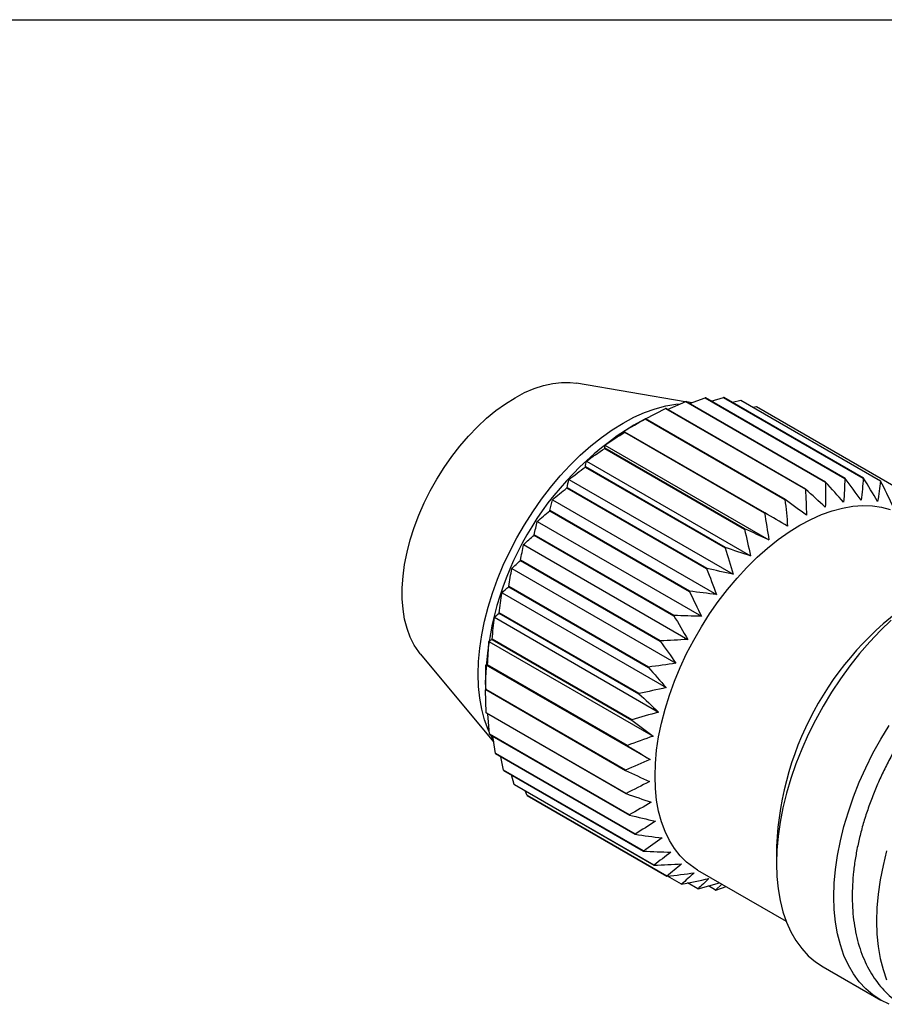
# Model space of a CAD drawing. Header units: millimetres. Extents: x 6 to 273, y 6 to 210.
# Tile 8 of 9: x 210 to 239, y 177 to 210. Entities that reach past the tile are written whole.
import ezdxf

# ---------------------------------------------------------------- set-up
doc = ezdxf.new("R2010")
doc.units = ezdxf.units.MM
doc.linetypes.add('SLD-Solid', pattern=[0])
doc.layers.add('TEXT', color=140, linetype='SLD-Solid', lineweight=25)

msp = doc.modelspace()

# ---------------------------------------------------------------- linework, layer by layer
for p, q in [((232.247, 196.872), (228.632, 197.486)), ((231.661, 196.61), (232.261, 196.878)), ((232.261, 196.878), (236.898, 194.2)), ((236.905, 194.202), (232.267, 196.88)), ((232.46, 196.835), (232.296, 196.863)), ((232.39, 196.809), (232.905, 197.003)), ((232.905, 197.003), (237.543, 194.326)), ((237.55, 194.327), (232.912, 197.004)), ((233.108, 196.891), (233.517, 197.017)), ((233.517, 197.017), (238.155, 194.34)), ((238.161, 194.339), (233.524, 197.016)), ((233.808, 196.852), (234.087, 196.918)), ((234.087, 196.918), (238.725, 194.241)), ((238.73, 194.239), (234.093, 196.917)), ((230.929, 196.302), (231.594, 196.642)), ((231.594, 196.642), (236.232, 193.965)), ((236.239, 193.968), (231.601, 196.645)), ((234.485, 196.69), (234.604, 196.709)), ((234.604, 196.709), (239.242, 194.032)), ((239.247, 194.029), (234.61, 196.706)), ((230.882, 196.284), (230.535, 196.094)), ((230.923, 196.305), (230.883, 196.282)), ((230.916, 196.301), (235.554, 193.623)), ((235.561, 193.627), (230.923, 196.305)), ((230.238, 195.859), (234.876, 193.181)), ((234.883, 193.186), (230.245, 195.864)), ((229.573, 195.433), (235.019, 192.289)), ((229.572, 195.323), (234.209, 192.646)), ((234.216, 192.652), (229.578, 195.329)), ((228.966, 194.898), (234.412, 191.754)), ((228.927, 194.704), (233.565, 192.026)), ((233.571, 192.033), (228.934, 194.711)), ((228.383, 194.29), (233.83, 191.146)), ((228.315, 194.01), (232.953, 191.332)), ((232.959, 191.34), (228.322, 194.017)), ((227.836, 193.618), (233.282, 190.474)), ((227.746, 193.253), (232.384, 190.576)), ((232.39, 190.584), (227.752, 193.261)), ((227.333, 192.894), (232.779, 189.75)), ((227.229, 192.446), (231.867, 189.768)), ((231.872, 189.777), (227.235, 192.454)), ((226.882, 192.129), (232.328, 188.985)), ((226.773, 191.601), (231.411, 188.924)), ((231.415, 188.933), (226.778, 191.61)), ((226.49, 191.336), (231.936, 188.192)), ((226.164, 190.528), (231.611, 187.384)), ((226.385, 190.734), (231.023, 188.056)), ((231.026, 188.065), (226.389, 190.743)), ((226.071, 189.857), (230.709, 187.18)), ((230.712, 187.189), (226.074, 189.866)), ((225.91, 189.718), (231.356, 186.574)), ((225.731, 188.919), (231.178, 185.775)), ((225.837, 188.985), (230.475, 186.308)), ((230.477, 186.317), (225.839, 188.994)), ((223.45, 188.51), (225.889, 185.568)), ((225.631, 188.145), (231.077, 185.001)), ((225.686, 188.134), (230.324, 185.456)), ((230.325, 185.465), (225.687, 188.142)), ((225.608, 187.559), (225.611, 187.399)), ((225.612, 187.399), (225.622, 187.316)), ((225.643, 186.552), (225.615, 187.308)), ((230.26, 184.647), (225.622, 187.324)), ((225.622, 187.316), (230.259, 184.638)), ((230.281, 183.875), (225.643, 186.552)), ((225.644, 186.544), (230.282, 183.867)), ((225.751, 185.84), (225.69, 186.518)), ((230.389, 183.163), (225.751, 185.84)), ((225.753, 185.833), (230.39, 183.156)), ((225.944, 185.199), (225.859, 185.772)), ((230.582, 182.522), (225.944, 185.199)), ((225.946, 185.193), (230.584, 182.516)), ((226.218, 184.641), (226.123, 185.091)), ((230.856, 181.963), (226.218, 184.641)), ((226.222, 184.635), (230.859, 181.958)), ((226.57, 184.173), (226.482, 184.485)), ((231.208, 181.495), (226.57, 184.173)), ((226.574, 184.168), (231.212, 181.491)), ((226.993, 183.803), (226.937, 183.959)), ((231.631, 181.126), (226.993, 183.803)), ((226.998, 183.8), (231.636, 181.123)), ((235.272, 182.118), (235.272, 181.546)), ((232.119, 180.861), (231.661, 181.126)), ((232.65, 181.331), (235.593, 179.632)), ((232.663, 180.706), (232.325, 180.901)), ((232.669, 180.705), (233.385, 180.907)), ((233.254, 180.662), (233.012, 180.802)), ((233.459, 180.864), (233.254, 180.662)), ((233.261, 180.662), (233.6, 180.783)), ((236.825, 178.113), (238.732, 177.012))]:
    msp.add_line(p, q)
at = {"flags": 128}
for points in [[(223.45, 188.51), (223.405, 188.566), (223.25, 188.798), (223.119, 189.057), (223.013, 189.342), (222.932, 189.651), (222.879, 189.982), (222.852, 190.333), (222.852, 190.7), (222.879, 191.081), (222.932, 191.475), (223.013, 191.876), (223.119, 192.284), (223.25, 192.694), (223.405, 193.105), (223.583, 193.512), (223.783, 193.913), (224.003, 194.305), (224.242, 194.686), (224.497, 195.052), (224.768, 195.401), (225.052, 195.73), (225.348, 196.037), (225.652, 196.321), (225.963, 196.578), (226.278, 196.806), (226.596, 197.005), (226.914, 197.173), (227.229, 197.309), (227.54, 197.411), (227.845, 197.479), (228.14, 197.512), (228.424, 197.511), (228.632, 197.486)], [(225.74, 185.914), (225.703, 185.997), (225.585, 186.32), (225.492, 186.667), (225.425, 187.037), (225.384, 187.426), (225.371, 187.833), (225.384, 188.256), (225.425, 188.692), (225.492, 189.139), (225.585, 189.593), (225.703, 190.054), (225.847, 190.517), (226.015, 190.982), (226.206, 191.444), (226.42, 191.901), (226.655, 192.351), (226.909, 192.791), (227.181, 193.22), (227.471, 193.633), (227.775, 194.03), (228.093, 194.407), (228.423, 194.764), (228.762, 195.097), (229.109, 195.405), (229.463, 195.686), (229.82, 195.939), (230.179, 196.162), (230.539, 196.354), (230.896, 196.513), (231.249, 196.64), (231.597, 196.733), (231.936, 196.792), (232.082, 196.807)], [(232.65, 181.331), (232.525, 181.409), (232.29, 181.588), (232.077, 181.799), (231.885, 182.04), (231.717, 182.31), (231.574, 182.608), (231.455, 182.931), (231.362, 183.279), (231.295, 183.648), (231.255, 184.037), (231.241, 184.445), (231.255, 184.867), (231.295, 185.303), (231.362, 185.75), (231.455, 186.205), (231.574, 186.665), (231.717, 187.129), (231.885, 187.593), (232.077, 188.055), (232.29, 188.512), (232.525, 188.962), (232.779, 189.403), (233.052, 189.831), (233.341, 190.244), (233.645, 190.641), (233.963, 191.019), (234.293, 191.375), (234.632, 191.708), (234.98, 192.016), (235.333, 192.297), (235.69, 192.55), (236.049, 192.773), (236.409, 192.965), (236.766, 193.125), (237.119, 193.251), (237.467, 193.344), (237.806, 193.403), (238.136, 193.427), (238.454, 193.417), (238.758, 193.372), (239.047, 193.292)], [(239.081, 189.621), (238.722, 189.276), (238.372, 188.907), (238.033, 188.516), (237.708, 188.105), (237.397, 187.676), (237.102, 187.231), (236.825, 186.773), (236.567, 186.305), (236.329, 185.827), (236.114, 185.343), (235.92, 184.856), (235.751, 184.367), (235.606, 183.88), (235.486, 183.396), (235.393, 182.918), (235.326, 182.449), (235.285, 181.991), (235.272, 181.546), (235.285, 181.117), (235.326, 180.706), (235.393, 180.315), (235.486, 179.945), (235.606, 179.599), (235.751, 179.279), (235.92, 178.986), (236.114, 178.721), (236.329, 178.487), (236.567, 178.284), (236.825, 178.113), (236.825, 178.113)], [(239.009, 176.874), (238.732, 177.012), (238.474, 177.183), (238.236, 177.386), (238.02, 177.621), (237.827, 177.885), (237.658, 178.178), (237.513, 178.498), (237.393, 178.844), (237.3, 179.214), (237.233, 179.605), (237.192, 180.016), (237.179, 180.446), (237.192, 180.89), (237.233, 181.348), (237.3, 181.817), (237.393, 182.295), (237.513, 182.779), (237.658, 183.266), (237.827, 183.755), (238.02, 184.242), (238.236, 184.726), (238.474, 185.204), (238.732, 185.673), (239.009, 186.13)], [(225.859, 185.678), (225.847, 185.699), (225.788, 185.813)], [(238.927, 181.962), (238.808, 181.478), (238.714, 181.001), (238.647, 180.532), (238.606, 180.074), (238.593, 179.629), (238.606, 179.2), (238.647, 178.789), (238.714, 178.397), (238.808, 178.028), (238.927, 177.682)]]:
    msp.add_lwpolyline(points, dxfattribs=at)
for centre, radius, start, end in [((233.49, 192.411), 4.633, 105.3041, 105.3922), ((233.315, 193.304), 3.722, 96.2136, 96.3156), ((233.298, 193.964), 3.061, 85.7632, 85.8793), ((233.363, 194.363), 2.655, 74.0533, 74.181), ((233.868, 191.344), 5.766, 113.1521, 113.2282), ((233.417, 194.508), 2.501, 61.5185, 61.6514), ((235.93, 187.289), 10.326, 121.5026, 178.5028), ((234.452, 190.183), 7.066, 119.9641, 120.0306), ((235.208, 189.022), 8.453, 125.9568, 126.0158), ((236.063, 187.954), 9.821, 131.3244, 131.3778), ((236.919, 187.061), 11.058, 136.2304, 136.2798), ((238.128, 189.734), 4.633, 105.3041, 105.3922), ((237.953, 190.627), 3.722, 96.2136, 96.3156), ((237.935, 191.287), 3.061, 85.7632, 85.8793), ((238.001, 191.686), 2.655, 74.0533, 74.181), ((237.664, 186.401), 12.054, 140.8114, 140.858), ((238.506, 188.667), 5.766, 113.1521, 113.2282), ((239.09, 187.506), 7.066, 119.9641, 120.0306), ((238.191, 186.001), 12.715, 145.1831, 145.228), ((239.846, 186.344), 8.453, 125.9568, 126.0158), ((240.701, 185.277), 9.821, 131.3244, 131.3778), ((238.412, 185.857), 12.98, 149.4476, 149.4919), ((241.557, 184.384), 11.058, 136.2304, 136.2798), ((238.271, 185.93), 12.821, 153.6998, 153.7445), ((242.302, 183.724), 12.054, 140.8114, 140.858), ((237.753, 186.159), 12.254, 158.0339, 158.08), ((242.829, 183.324), 12.715, 145.1831, 145.228), ((245.694, 181.653), 10.433, 122.5605, 177.4449), ((236.887, 186.467), 11.335, 162.5496, 162.5982), ((243.05, 183.179), 12.98, 149.4476, 149.4919), ((235.741, 186.773), 10.148, 167.3584, 167.4106), ((242.909, 183.252), 12.821, 153.6998, 153.7445), ((234.416, 187.007), 8.802, 172.5906, 172.648), ((242.391, 183.482), 12.254, 158.0339, 158.08), ((233.029, 187.117), 7.41, 178.4022, 178.4666), ((241.525, 183.79), 11.335, 162.5496, 162.5982), ((231.7, 187.08), 6.08, 184.9794, 185.0529), ((240.379, 184.096), 10.148, 167.3584, 167.4106), ((230.532, 186.903), 4.898, 192.5349, 192.6198), ((239.054, 184.33), 8.802, 172.5906, 172.648), ((229.604, 186.625), 3.928, 201.2833, 201.3817), ((228.953, 186.308), 3.203, 211.3761, 211.4888), ((237.667, 184.44), 7.41, 178.4022, 178.4666), ((228.576, 186.029), 2.733, 222.7837, 222.909), ((228.431, 185.869), 2.516, 235.1641, 235.2965), ((236.338, 184.403), 6.08, 184.9794, 185.0529), ((235.17, 184.226), 4.898, 192.5349, 192.6198), ((234.242, 183.948), 3.928, 201.2833, 201.3817), ((233.591, 183.631), 3.203, 211.3761, 211.4888), ((233.214, 183.352), 2.733, 222.7837, 222.909), ((233.068, 183.191), 2.516, 235.1641, 235.2965), ((233.079, 183.22), 2.547, 247.8482, 247.9795), ((233.151, 183.49), 2.826, 260.047, 260.1695), ((233.186, 184.021), 3.359, 271.1589, 271.2681)]:
    msp.add_arc(centre, radius, start, end)
for points in [[(230.196, 195.885), (230.435, 196.027), (230.675, 196.166), (230.916, 196.301)], [(229.573, 195.433), (229.793, 195.579), (230.015, 195.72), (230.238, 195.859)], [(230.245, 195.864), (230.226, 195.873), (230.209, 195.88), (230.196, 195.885)], [(229.578, 195.329), (229.573, 195.366), (229.571, 195.4), (229.573, 195.433)], [(228.966, 194.898), (229.166, 195.044), (229.368, 195.185), (229.572, 195.323)], [(228.934, 194.711), (228.941, 194.774), (228.951, 194.837), (228.966, 194.898)], [(228.383, 194.29), (228.563, 194.432), (228.744, 194.569), (228.927, 194.704)], [(228.322, 194.017), (228.339, 194.109), (228.359, 194.2), (228.383, 194.29)], [(236.898, 194.2), (236.9, 193.925), (236.899, 193.648), (236.893, 193.371)], [(237.501, 193.538), (237.304, 193.759), (237.105, 193.981), (236.905, 194.202)], [(237.543, 194.326), (237.532, 194.064), (237.519, 193.801), (237.501, 193.538)], [(238.083, 193.602), (237.907, 193.844), (237.729, 194.085), (237.55, 194.327)], [(238.155, 194.34), (238.135, 194.094), (238.111, 193.848), (238.083, 193.602)], [(238.63, 193.562), (238.476, 193.821), (238.32, 194.08), (238.161, 194.339)], [(238.725, 194.241), (238.697, 194.015), (238.666, 193.788), (238.63, 193.562)], [(239.134, 193.418), (239.001, 193.693), (238.867, 193.966), (238.73, 194.239)], [(227.836, 193.618), (227.994, 193.752), (228.154, 193.882), (228.315, 194.01)], [(236.232, 193.965), (236.248, 193.679), (236.261, 193.392), (236.27, 193.104)], [(236.893, 193.371), (236.676, 193.57), (236.458, 193.769), (236.239, 193.968)], [(227.752, 193.261), (227.776, 193.381), (227.804, 193.5), (227.836, 193.618)], [(235.554, 193.623), (235.586, 193.33), (235.616, 193.036), (235.642, 192.741)], [(236.27, 193.104), (236.035, 193.278), (235.798, 193.453), (235.561, 193.627)], [(227.333, 192.894), (227.468, 193.017), (227.606, 193.136), (227.746, 193.253)], [(234.876, 193.181), (234.927, 192.885), (234.975, 192.587), (235.019, 192.289)], [(235.642, 192.741), (235.39, 192.889), (235.137, 193.038), (234.883, 193.186)], [(227.235, 192.454), (227.264, 192.601), (227.296, 192.748), (227.333, 192.894)], [(234.209, 192.646), (234.279, 192.35), (234.347, 192.053), (234.412, 191.754)], [(235.019, 192.289), (234.752, 192.409), (234.485, 192.53), (234.216, 192.652)], [(226.882, 192.129), (226.995, 192.238), (227.111, 192.343), (227.229, 192.446)], [(226.778, 191.61), (226.809, 191.783), (226.843, 191.956), (226.882, 192.129)], [(233.565, 192.026), (233.656, 191.734), (233.744, 191.44), (233.83, 191.146)], [(234.412, 191.754), (234.132, 191.846), (233.852, 191.939), (233.571, 192.033)], [(226.49, 191.336), (226.582, 191.427), (226.676, 191.516), (226.773, 191.601)], [(226.389, 190.743), (226.419, 190.94), (226.452, 191.138), (226.49, 191.336)], [(232.953, 191.332), (233.065, 191.047), (233.175, 190.761), (233.282, 190.474)], [(233.83, 191.146), (233.54, 191.209), (233.25, 191.274), (232.959, 191.34)], [(226.074, 189.866), (226.101, 190.086), (226.13, 190.307), (226.164, 190.528)], [(226.164, 190.528), (226.235, 190.599), (226.309, 190.668), (226.385, 190.734)], [(232.384, 190.576), (232.518, 190.301), (232.65, 190.026), (232.779, 189.75)], [(233.282, 190.474), (232.985, 190.509), (232.688, 190.546), (232.39, 190.584)], [(225.91, 189.718), (225.961, 189.767), (226.015, 189.813), (226.071, 189.857)], [(225.839, 188.994), (225.859, 189.235), (225.882, 189.476), (225.91, 189.718)], [(231.867, 189.768), (232.023, 189.508), (232.176, 189.247), (232.328, 188.985)], [(232.779, 189.75), (232.477, 189.757), (232.175, 189.766), (231.872, 189.777)], [(225.687, 188.142), (225.699, 188.401), (225.713, 188.66), (225.731, 188.919)], [(225.731, 188.919), (225.763, 188.944), (225.799, 188.965), (225.837, 188.985)], [(231.411, 188.924), (231.588, 188.68), (231.763, 188.436), (231.936, 188.192)], [(232.328, 188.985), (232.024, 188.965), (231.72, 188.948), (231.415, 188.933)], [(225.622, 187.324), (225.622, 187.597), (225.624, 187.871), (225.631, 188.145)], [(225.631, 188.145), (225.646, 188.143), (225.665, 188.139), (225.686, 188.134)], [(231.023, 188.056), (231.22, 187.832), (231.416, 187.608), (231.611, 187.384)], [(231.936, 188.192), (231.633, 188.147), (231.33, 188.105), (231.026, 188.065)], [(231.611, 187.384), (231.311, 187.316), (231.012, 187.251), (230.712, 187.189)], [(230.709, 187.18), (230.926, 186.978), (231.142, 186.776), (231.356, 186.574)], [(230.475, 186.308), (230.71, 186.13), (230.945, 185.952), (231.178, 185.775)], [(231.356, 186.574), (231.064, 186.485), (230.771, 186.4), (230.477, 186.317)], [(231.178, 185.775), (230.894, 185.669), (230.61, 185.566), (230.325, 185.465)], [(230.324, 185.456), (230.576, 185.304), (230.827, 185.152), (231.077, 185.001)], [(231.077, 185.001), (230.806, 184.88), (230.533, 184.762), (230.26, 184.647)], [(230.259, 184.638), (230.526, 184.513), (230.792, 184.388), (231.057, 184.265)], [(231.057, 184.265), (230.799, 184.131), (230.541, 184.002), (230.281, 183.875)], [(230.282, 183.867), (230.561, 183.77), (230.84, 183.673), (231.117, 183.578)], [(231.117, 183.578), (230.876, 183.436), (230.633, 183.298), (230.389, 183.163)], [(230.39, 183.156), (230.68, 183.086), (230.969, 183.018), (231.257, 182.951)], [(231.257, 182.951), (231.033, 182.805), (230.808, 182.662), (230.582, 182.522)], [(230.584, 182.516), (230.881, 182.474), (231.178, 182.434), (231.474, 182.396)], [(231.474, 182.396), (231.27, 182.248), (231.064, 182.104), (230.856, 181.963)], [(230.859, 181.958), (231.162, 181.944), (231.463, 181.931), (231.765, 181.92)], [(231.765, 181.92), (231.581, 181.775), (231.395, 181.634), (231.208, 181.495)], [(231.212, 181.491), (231.516, 181.503), (231.821, 181.517), (232.124, 181.533)], [(232.124, 181.533), (231.962, 181.394), (231.797, 181.258), (231.631, 181.126)], [(231.636, 181.123), (231.94, 181.159), (232.243, 181.198), (232.546, 181.24)], [(232.546, 181.24), (232.406, 181.11), (232.263, 180.984), (232.119, 180.861)], [(232.124, 180.859), (232.425, 180.919), (232.725, 180.981), (233.025, 181.046)], [(233.025, 181.046), (232.906, 180.929), (232.785, 180.816), (232.663, 180.706)]]:
    msp.add_open_spline(points, degree=3)
msp.add_open_spline([(246.672, 189.497), (246.633, 189.518), (246.5, 189.589), (246.256, 189.677), (245.945, 189.762), (245.622, 189.814), (245.288, 189.836), (244.943, 189.825), (244.59, 189.783), (244.23, 189.708), (243.864, 189.601), (243.495, 189.462), (243.124, 189.292), (242.754, 189.092), (242.386, 188.864), (242.023, 188.608), (241.667, 188.326), (241.318, 188.021), (240.979, 187.693), (240.65, 187.344), (240.334, 186.976), (240.03, 186.591), (239.742, 186.19), (239.468, 185.776), (239.212, 185.349), (238.974, 184.912), (238.754, 184.467), (238.555, 184.016), (238.376, 183.56), (238.22, 183.102), (238.086, 182.643), (237.975, 182.186), (237.889, 181.731), (237.827, 181.282), (237.791, 180.84), (237.781, 180.407), (237.798, 179.985), (237.842, 179.575), (237.913, 179.182), (238.011, 178.806), (238.137, 178.451), (238.289, 178.119), (238.467, 177.812), (238.667, 177.532), (238.89, 177.282), (239.125, 177.064), (239.295, 176.945), (239.376, 176.888)], degree=3, knots=[0, 0, 0, 0, 0.008779, 0.02965, 0.05058, 0.071668, 0.092996, 0.11462, 0.136565, 0.158825, 0.181361, 0.204119, 0.227032, 0.250041, 0.273095, 0.296149, 0.319181, 0.34218, 0.36514, 0.388063, 0.410952, 0.433812, 0.45665, 0.479472, 0.502287, 0.525101, 0.547922, 0.570756, 0.59361, 0.616493, 0.639413, 0.662376, 0.685388, 0.708454, 0.731574, 0.754745, 0.777953, 0.801173, 0.824358, 0.847451, 0.870382, 0.893075, 0.915464, 0.937508, 0.959199, 0.980568, 1, 1, 1, 1])
at = {"layer": 'TEXT'}
msp.add_line((6.35, 209.55), (273.05, 209.55), dxfattribs=at)

doc.saveas('drawing.dxf')
